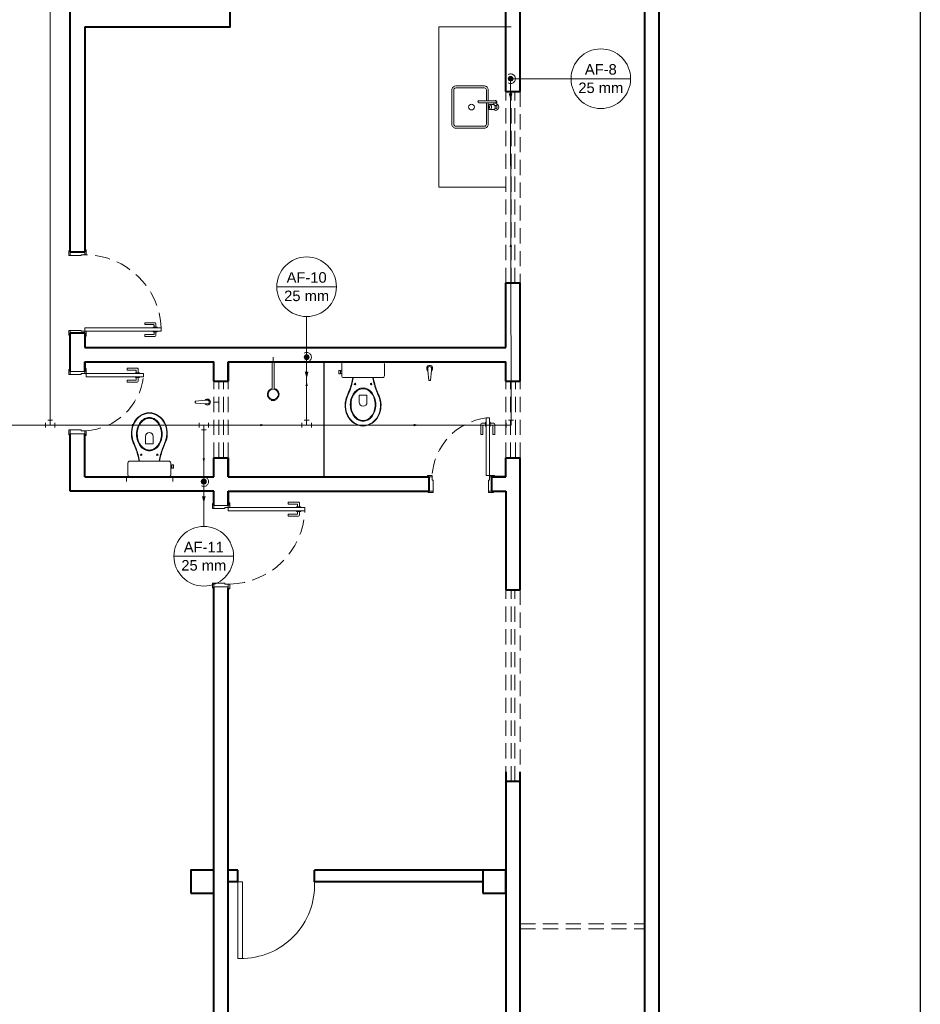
# Model space of a CAD drawing. Header units: millimetres. Extents: x 2637.1 to 2691.1, y 1460.1 to 1556.5.
# Tile 3 of 8: x 2656 to 2674.8, y 1480 to 1500.5. Entities that reach past the tile are written whole.
import ezdxf

# ---------------------------------------------------------------- set-up
doc = ezdxf.new("R2010")
doc.units = ezdxf.units.MM
doc.header["$MEASUREMENT"] = 0
doc.linetypes.add('HIDDEN2', pattern=[0.47625, 0.3175, -0.15875])
for name, color, linetype, lineweight in [('AF-Colunas', 4, 'Continuous', 5), ('AF-Condutos', 4, 'Continuous', 5), ('AF-Conexões', 9, 'Continuous', 5), ('AF-Indicação coluna', 5, 'Continuous', 5), ('AF-Sentido conduto', 9, 'Continuous', 5), ('DI-Detalhes', 1, 'Continuous', 30), ('MB_ALVENARIA', 7, 'Continuous', 40), ('MB_ESQUADRIA', 7, 'Continuous', 5), ('MB_MOBILIÁRIO', 8, 'Continuous', 13), ('Nível 1', 7, 'Continuous', 5)]:
    doc.layers.add(name, color=color, linetype=linetype, lineweight=lineweight)
doc.layers.add('ARQ-PISO', color=8, linetype='Continuous')
doc.styles.add('Arial', font='txt')

msp = doc.modelspace()

# ---------------------------------------------------------------- hatches: boundary and pattern name
at = {"layer": 'AF-Condutos', "linetype": 'Continuous'}
for points in [[(2666.216, 1498.848), (2666.255, 1498.993), (2666.177, 1498.993)], [(2661.954, 1493.031), (2661.993, 1493.175), (2661.915, 1493.175)], [(2659.805, 1490.431), (2659.844, 1490.575), (2659.766, 1490.575)]]:
    msp.add_hatch(color=256, dxfattribs=at).paths.add_polyline_path(points)
at = {"layer": 'AF-Sentido conduto', "linetype": 'Continuous'}
for points in [[(2666.22, 1495.88), (2666.195, 1495.783), (2666.246, 1495.783)], [(2661.954, 1492.971), (2661.928, 1492.875), (2661.98, 1492.875)], [(2658.4, 1492.062), (2658.304, 1492.088), (2658.304, 1492.036)], [(2661.08, 1492.062), (2660.983, 1492.088), (2660.983, 1492.036)], [(2664.29, 1492.062), (2664.193, 1492.088), (2664.193, 1492.036)], [(2659.805, 1491.271), (2659.831, 1491.368), (2659.779, 1491.368)]]:
    msp.add_hatch(color=256, dxfattribs=at).paths.add_polyline_path(points)

# ---------------------------------------------------------------- linework, layer by layer
at = {"layer": 'AF-Colunas', "const_width": 0.05}
for points in [[(2666.241, 1499.298, 1), (2666.191, 1499.298, 1)], [(2661.979, 1493.481, 1), (2661.929, 1493.481, 1)], [(2659.83, 1490.881, 1), (2659.78, 1490.881, 1)]]:
    msp.add_lwpolyline(points, format="xyb", close=True, dxfattribs=at)
at = {"layer": 'AF-Colunas'}
for centre in [(2666.216, 1499.298), (2661.954, 1493.481), (2659.805, 1490.881)]:
    msp.add_circle(centre, 0.05, dxfattribs=at)
at = {"layer": 'AF-Condutos'}
for p, q in [((2656.595, 1492.162), (2656.596, 1510.673)), ((2666.225, 1492.162), (2666.216, 1499.248)), ((2661.954, 1492.162), (2661.954, 1493.431)), ((2651.903, 1492.062), (2656.495, 1492.062)), ((2656.695, 1492.062), (2659.705, 1492.062)), ((2659.805, 1491.962), (2659.805, 1490.931)), ((2659.905, 1492.062), (2661.854, 1492.062)), ((2662.054, 1492.062), (2666.125, 1492.062))]:
    msp.add_line(p, q, dxfattribs=at)
for points in [[(2666.166, 1499.211), (2666.18, 1499.204), (2666.195, 1499.2), (2666.21, 1499.198), (2666.226, 1499.198), (2666.241, 1499.201), (2666.256, 1499.206), (2666.269, 1499.213), (2666.282, 1499.222), (2666.293, 1499.233), (2666.302, 1499.246), (2666.309, 1499.26), (2666.313, 1499.275), (2666.316, 1499.29), (2666.316, 1499.305), (2666.313, 1499.321), (2666.309, 1499.336), (2666.302, 1499.349), (2666.293, 1499.362), (2666.282, 1499.373), (2666.269, 1499.382), (2666.256, 1499.39), (2666.241, 1499.395), (2666.226, 1499.397), (2666.21, 1499.398), (2666.195, 1499.395), (2666.18, 1499.391), (2666.166, 1499.384)], [(2666.216, 1499.198), (2666.216, 1498.848)], [(2661.904, 1493.394), (2661.918, 1493.387), (2661.933, 1493.383), (2661.948, 1493.381), (2661.964, 1493.381), (2661.979, 1493.384), (2661.994, 1493.389), (2662.008, 1493.396), (2662.02, 1493.405), (2662.031, 1493.416), (2662.04, 1493.429), (2662.047, 1493.443), (2662.052, 1493.458), (2662.054, 1493.473), (2662.054, 1493.488), (2662.052, 1493.504), (2662.047, 1493.518), (2662.04, 1493.532), (2662.031, 1493.545), (2662.02, 1493.556), (2662.008, 1493.565), (2661.994, 1493.572), (2661.979, 1493.577), (2661.964, 1493.58), (2661.948, 1493.58), (2661.933, 1493.578), (2661.918, 1493.574), (2661.904, 1493.567)], [(2661.954, 1493.381), (2661.954, 1493.031)], [(2659.755, 1490.794), (2659.769, 1490.787), (2659.784, 1490.783), (2659.799, 1490.781), (2659.815, 1490.781), (2659.83, 1490.784), (2659.844, 1490.789), (2659.858, 1490.796), (2659.871, 1490.805), (2659.881, 1490.816), (2659.89, 1490.829), (2659.897, 1490.843), (2659.902, 1490.858), (2659.905, 1490.873), (2659.905, 1490.888), (2659.902, 1490.904), (2659.897, 1490.918), (2659.89, 1490.932), (2659.881, 1490.945), (2659.871, 1490.956), (2659.858, 1490.965), (2659.844, 1490.972), (2659.83, 1490.977), (2659.815, 1490.98), (2659.799, 1490.98), (2659.784, 1490.978), (2659.769, 1490.974), (2659.755, 1490.967)], [(2659.805, 1490.781), (2659.805, 1490.431)]]:
    msp.add_lwpolyline(points, dxfattribs=at)
at = {"layer": 'AF-Conexões'}
for p, q in [((2656.495, 1492.012), (2656.495, 1492.112)), ((2656.545, 1492.162), (2656.645, 1492.162)), ((2656.595, 1492.062), (2656.595, 1492.162)), ((2656.695, 1492.112), (2656.695, 1492.012)), ((2659.705, 1492.012), (2659.705, 1492.112)), ((2659.905, 1492.112), (2659.905, 1492.012)), ((2661.854, 1492.012), (2661.854, 1492.112)), ((2661.904, 1492.162), (2662.004, 1492.162)), ((2661.954, 1492.062), (2661.954, 1492.162)), ((2662.054, 1492.112), (2662.054, 1492.012)), ((2666.125, 1492.012), (2666.125, 1492.112)), ((2666.175, 1492.162), (2666.275, 1492.162)), ((2666.225, 1492.062), (2666.225, 1492.162)), ((2656.595, 1492.062), (2656.495, 1492.062)), ((2656.595, 1492.062), (2656.695, 1492.062)), ((2659.805, 1492.062), (2659.705, 1492.062)), ((2659.855, 1491.962), (2659.755, 1491.962)), ((2659.805, 1492.062), (2659.905, 1492.062)), ((2659.805, 1492.062), (2659.805, 1491.962)), ((2661.954, 1492.062), (2661.854, 1492.062)), ((2661.954, 1492.062), (2662.054, 1492.062)), ((2666.225, 1492.062), (2666.125, 1492.062))]:
    msp.add_line(p, q, dxfattribs=at)
at = {"layer": 'AF-Indicação coluna'}
for p, q in [((2667.478, 1499.298), (2666.266, 1499.298)), ((2667.478, 1499.298), (2668.724, 1499.298)), ((2661.331, 1494.951), (2662.577, 1494.951)), ((2661.954, 1494.328), (2661.954, 1493.531)), ((2659.805, 1489.944), (2659.805, 1490.831)), ((2659.182, 1489.321), (2660.428, 1489.321))]:
    msp.add_line(p, q, dxfattribs=at)
for centre in [(2668.101, 1499.298), (2661.954, 1494.951), (2659.805, 1489.321)]:
    msp.add_circle(centre, 0.623, dxfattribs=at)
at = {"layer": 'AF-Sentido conduto'}
for points in [[(2666.221, 1495.48), (2666.22, 1495.88)], [(2661.954, 1492.571), (2661.954, 1492.971)], [(2658, 1492.062), (2658.4, 1492.062)], [(2660.68, 1492.062), (2661.08, 1492.062)], [(2663.89, 1492.062), (2664.29, 1492.062)], [(2659.805, 1491.671), (2659.805, 1491.271)]]:
    msp.add_lwpolyline(points, dxfattribs=at)
at = {"layer": 'ARQ-PISO'}
msp.add_lwpolyline([(2662.316, 1493.381), (2662.316, 1490.981)], dxfattribs=at)
at = {"layer": 'DI-Detalhes'}
msp.add_lwpolyline([(2637.139, 1521.565), (2674.777, 1521.565), (2674.777, 1460.108), (2637.139, 1460.108), (2637.139, 1521.565)], dxfattribs=at)
at = {"layer": 'MB_ALVENARIA'}
for p, q in [((2669.016, 1511.921), (2669.016, 1463.501)), ((2666.116, 1499.031), (2666.116, 1502.231)), ((2666.416, 1499.031), (2666.416, 1502.231)), ((2666.116, 1493.681), (2666.116, 1495.031)), ((2666.416, 1492.981), (2666.416, 1495.031)), ((2657.316, 1493.981), (2657.016, 1493.981)), ((2657.316, 1493.381), (2657.316, 1493.181)), ((2666.116, 1492.981), (2666.116, 1493.381)), ((2666.116, 1490.981), (2666.116, 1491.381)), ((2666.416, 1488.621), (2666.416, 1491.381)), ((2660.316, 1490.681), (2660.316, 1490.381)), ((2666.416, 1478.721), (2666.416, 1484.821)), ((2660.516, 1482.761), (2660.316, 1482.761)), ((2665.636, 1482.761), (2662.116, 1482.761)), ((2660.516, 1482.521), (2660.316, 1482.521)), ((2665.636, 1482.521), (2662.116, 1482.521))]:
    msp.add_line(p, q, dxfattribs=at)
at = {"layer": 'MB_ALVENARIA', "linetype": 'Continuous'}
msp.add_line((2669.316, 1511.921), (2669.316, 1463.201), dxfattribs=at)
at = {"layer": 'MB_ALVENARIA'}
for points in [[(2657.316, 1500.381), (2660.356, 1500.381), (2660.356, 1507.781)], [(2657.016, 1495.681), (2657.016, 1500.881)], [(2657.316, 1500.381), (2657.316, 1495.681)], [(2666.116, 1499.031), (2666.416, 1499.031)], [(2657.016, 1495.681), (2657.316, 1495.681)], [(2666.116, 1495.031), (2666.416, 1495.031)], [(2657.016, 1493.181), (2657.016, 1493.981)], [(2657.316, 1493.981), (2657.316, 1493.681)], [(2657.316, 1493.681), (2666.116, 1493.681)], [(2657.316, 1493.381), (2660.016, 1493.381)], [(2657.316, 1493.181), (2657.316, 1493.381)], [(2660.016, 1492.981), (2660.016, 1493.381), (2660.016, 1493.381)], [(2660.316, 1492.981), (2660.316, 1493.381)], [(2660.316, 1493.381), (2666.116, 1493.381)], [(2660.316, 1493.381), (2660.316, 1492.981)], [(2660.016, 1492.981), (2660.316, 1492.981)], [(2666.116, 1492.981), (2666.416, 1492.981)], [(2657.016, 1490.681), (2657.016, 1490.681), (2657.016, 1491.881)], [(2657.316, 1490.981), (2657.316, 1491.881)], [(2660.016, 1490.981), (2660.016, 1491.381)], [(2660.016, 1491.381), (2660.316, 1491.381)], [(2660.316, 1490.981), (2660.316, 1491.381)], [(2660.316, 1491.381), (2660.316, 1490.981)], [(2666.116, 1491.381), (2666.416, 1491.381)], [(2657.316, 1490.981), (2660.016, 1490.981)], [(2660.316, 1490.981), (2664.516, 1490.981)], [(2664.516, 1490.681), (2664.516, 1490.981)], [(2665.816, 1490.981), (2666.116, 1490.981)], [(2666.116, 1490.981), (2665.816, 1490.981), (2665.816, 1490.681)], [(2660.016, 1490.681), (2657.016, 1490.681)], [(2660.016, 1490.381), (2660.016, 1490.681)], [(2660.316, 1490.381), (2660.316, 1490.681)], [(2660.316, 1490.681), (2664.516, 1490.681)], [(2665.816, 1490.681), (2666.116, 1490.681)], [(2666.116, 1490.681), (2666.116, 1488.621)], [(2660.016, 1478.081), (2660.016, 1488.681)], [(2660.316, 1479.021), (2660.316, 1488.665)], [(2666.116, 1488.621), (2666.416, 1488.621)], [(2666.116, 1484.821), (2666.116, 1479.021)], [(2666.116, 1484.621), (2666.416, 1484.621)], [(2659.536, 1482.281), (2660.016, 1482.281), (2660.016, 1482.761), (2659.536, 1482.761), (2659.536, 1482.281)], [(2660.516, 1482.521), (2660.516, 1482.761)], [(2662.116, 1482.521), (2662.116, 1482.761)], [(2665.636, 1482.281), (2666.116, 1482.281), (2666.116, 1482.761), (2665.636, 1482.761), (2665.636, 1482.281)]]:
    msp.add_lwpolyline(points, dxfattribs=at)
at = {"layer": 'MB_ESQUADRIA'}
for p, q in [((2657.016, 1495.601), (2657.016, 1495.671)), ((2657.246, 1495.601), (2657.016, 1495.601)), ((2657.246, 1495.621), (2657.246, 1495.601)), ((2657.246, 1495.621), (2657.316, 1495.621)), ((2657.316, 1495.621), (2657.316, 1495.671)), ((2658.571, 1494.201), (2658.571, 1494.161)), ((2658.785, 1494.201), (2658.571, 1494.201)), ((2658.571, 1494.161), (2658.755, 1494.161)), ((2658.765, 1494.151), (2658.765, 1494.104)), ((2658.805, 1494.104), (2658.805, 1494.181)), ((2657.246, 1494.041), (2657.016, 1494.041)), ((2657.016, 1494.041), (2657.016, 1493.971)), ((2657.246, 1494.041), (2657.016, 1494.041)), ((2657.016, 1494.041), (2657.016, 1493.971)), ((2657.246, 1494.021), (2657.246, 1494.041)), ((2657.246, 1494.021), (2657.246, 1494.041)), ((2657.246, 1494.021), (2657.316, 1494.021)), ((2657.246, 1494.021), (2657.316, 1494.021)), ((2657.316, 1494.021), (2657.316, 1493.971)), ((2657.316, 1494.021), (2657.316, 1493.971)), ((2658.571, 1493.911), (2658.571, 1493.951)), ((2658.571, 1493.951), (2658.755, 1493.951)), ((2658.745, 1494.104), (2658.745, 1494.091)), ((2658.83, 1494.104), (2658.745, 1494.104)), ((2658.745, 1494.009), (2658.745, 1494.021)), ((2658.83, 1494.009), (2658.745, 1494.009)), ((2658.765, 1493.961), (2658.765, 1494.009)), ((2658.805, 1494.009), (2658.805, 1493.931)), ((2658.83, 1494.091), (2658.83, 1494.104)), ((2658.83, 1494.021), (2658.83, 1494.009)), ((2658.785, 1493.911), (2658.571, 1493.911)), ((2657.016, 1493.121), (2657.016, 1493.191)), ((2657.016, 1493.121), (2657.016, 1493.191)), ((2657.016, 1493.121), (2657.016, 1493.191)), ((2657.016, 1493.121), (2657.016, 1493.191)), ((2657.316, 1493.181), (2657.016, 1493.181)), ((2657.246, 1493.121), (2657.016, 1493.121)), ((2657.246, 1493.121), (2657.016, 1493.121)), ((2657.246, 1493.121), (2657.016, 1493.121)), ((2657.246, 1493.121), (2657.016, 1493.121)), ((2657.246, 1493.141), (2657.316, 1493.141)), ((2657.246, 1493.141), (2657.246, 1493.121)), ((2657.246, 1493.141), (2657.316, 1493.141)), ((2657.246, 1493.141), (2657.246, 1493.121)), ((2657.246, 1493.141), (2657.316, 1493.141)), ((2657.246, 1493.141), (2657.246, 1493.121)), ((2657.246, 1493.141), (2657.316, 1493.141)), ((2657.246, 1493.141), (2657.246, 1493.121)), ((2657.316, 1493.141), (2657.316, 1493.191)), ((2657.316, 1493.141), (2657.316, 1493.191)), ((2657.316, 1493.141), (2657.316, 1493.191)), ((2657.316, 1493.141), (2657.316, 1493.191)), ((2658.201, 1493.25), (2658.201, 1493.21)), ((2658.415, 1493.25), (2658.201, 1493.25)), ((2658.201, 1493.25), (2658.201, 1493.21)), ((2658.415, 1493.25), (2658.201, 1493.25)), ((2658.201, 1493.21), (2658.385, 1493.21)), ((2658.201, 1493.21), (2658.385, 1493.21)), ((2658.375, 1493.152), (2658.375, 1493.14)), ((2658.46, 1493.152), (2658.375, 1493.152)), ((2658.375, 1493.152), (2658.375, 1493.14)), ((2658.46, 1493.152), (2658.375, 1493.152)), ((2658.395, 1493.2), (2658.395, 1493.152)), ((2658.395, 1493.2), (2658.395, 1493.152)), ((2658.435, 1493.152), (2658.435, 1493.23)), ((2658.435, 1493.152), (2658.435, 1493.23)), ((2658.46, 1493.14), (2658.46, 1493.152)), ((2658.46, 1493.14), (2658.46, 1493.152)), ((2658.201, 1492.96), (2658.201, 1493)), ((2658.201, 1493), (2658.385, 1493)), ((2658.201, 1492.96), (2658.201, 1493)), ((2658.201, 1493), (2658.385, 1493)), ((2658.415, 1492.96), (2658.201, 1492.96)), ((2658.415, 1492.96), (2658.201, 1492.96)), ((2658.375, 1493.057), (2658.375, 1493.07)), ((2658.375, 1493.057), (2658.375, 1493.07)), ((2658.46, 1493.057), (2658.375, 1493.057)), ((2658.46, 1493.057), (2658.375, 1493.057)), ((2658.395, 1493.01), (2658.395, 1493.057)), ((2658.395, 1493.01), (2658.395, 1493.057)), ((2658.435, 1493.057), (2658.435, 1492.98)), ((2658.435, 1493.057), (2658.435, 1492.98)), ((2658.46, 1493.07), (2658.46, 1493.057)), ((2658.46, 1493.07), (2658.46, 1493.057)), ((2665.693, 1492.1), (2665.615, 1492.1)), ((2665.693, 1492.1), (2665.615, 1492.1)), ((2665.705, 1492.125), (2665.693, 1492.125)), ((2665.693, 1492.125), (2665.693, 1492.039)), ((2665.705, 1492.125), (2665.693, 1492.125)), ((2665.693, 1492.125), (2665.693, 1492.039)), ((2665.775, 1492.125), (2665.788, 1492.125)), ((2665.775, 1492.125), (2665.788, 1492.125)), ((2665.788, 1492.125), (2665.788, 1492.039)), ((2665.788, 1492.125), (2665.788, 1492.039)), ((2665.788, 1492.1), (2665.865, 1492.1)), ((2665.788, 1492.1), (2665.865, 1492.1)), ((2657.246, 1491.961), (2657.016, 1491.96)), ((2657.246, 1491.961), (2657.016, 1491.96)), ((2657.016, 1491.96), (2657.016, 1491.89)), ((2657.016, 1491.96), (2657.016, 1491.89)), ((2657.246, 1491.941), (2657.246, 1491.961)), ((2657.246, 1491.941), (2657.246, 1491.961)), ((2657.246, 1491.941), (2657.316, 1491.941)), ((2657.246, 1491.941), (2657.316, 1491.941)), ((2657.316, 1491.941), (2657.316, 1491.891)), ((2657.316, 1491.941), (2657.316, 1491.891)), ((2665.595, 1492.08), (2665.595, 1491.866)), ((2665.595, 1492.08), (2665.595, 1491.866)), ((2665.635, 1491.866), (2665.635, 1492.05)), ((2665.635, 1491.866), (2665.635, 1492.05)), ((2665.645, 1492.06), (2665.693, 1492.06)), ((2665.645, 1492.06), (2665.693, 1492.06)), ((2665.693, 1492.039), (2665.705, 1492.039)), ((2665.693, 1492.039), (2665.705, 1492.039)), ((2665.788, 1492.039), (2665.775, 1492.039)), ((2665.788, 1492.039), (2665.775, 1492.039)), ((2665.835, 1492.06), (2665.788, 1492.06)), ((2665.835, 1492.06), (2665.788, 1492.06)), ((2665.845, 1491.866), (2665.845, 1492.05)), ((2665.845, 1491.866), (2665.845, 1492.05)), ((2665.885, 1492.08), (2665.885, 1491.866)), ((2665.885, 1492.08), (2665.885, 1491.866)), ((2665.595, 1491.866), (2665.635, 1491.866)), ((2665.595, 1491.866), (2665.635, 1491.866)), ((2665.885, 1491.866), (2665.845, 1491.866)), ((2665.885, 1491.866), (2665.845, 1491.866)), ((2664.576, 1490.981), (2664.526, 1490.981)), ((2664.576, 1490.981), (2664.526, 1490.981)), ((2664.576, 1490.911), (2664.576, 1490.981)), ((2664.576, 1490.911), (2664.576, 1490.981)), ((2664.576, 1490.911), (2664.596, 1490.911)), ((2664.576, 1490.911), (2664.596, 1490.911)), ((2664.596, 1490.911), (2664.596, 1490.681)), ((2664.596, 1490.911), (2664.596, 1490.681)), ((2665.756, 1490.911), (2665.756, 1490.681)), ((2665.776, 1490.911), (2665.756, 1490.911)), ((2665.756, 1490.911), (2665.756, 1490.681)), ((2665.776, 1490.911), (2665.756, 1490.911)), ((2665.756, 1490.911), (2665.756, 1490.681)), ((2665.776, 1490.911), (2665.756, 1490.911)), ((2665.756, 1490.911), (2665.756, 1490.681)), ((2665.776, 1490.911), (2665.756, 1490.911)), ((2665.776, 1490.981), (2665.826, 1490.981)), ((2665.776, 1490.911), (2665.776, 1490.981)), ((2665.776, 1490.981), (2665.826, 1490.981)), ((2665.776, 1490.911), (2665.776, 1490.981)), ((2665.776, 1490.981), (2665.826, 1490.981)), ((2665.776, 1490.911), (2665.776, 1490.981)), ((2665.776, 1490.981), (2665.826, 1490.981)), ((2665.776, 1490.911), (2665.776, 1490.981)), ((2664.596, 1490.681), (2664.526, 1490.681)), ((2664.596, 1490.681), (2664.526, 1490.681)), ((2665.756, 1490.681), (2665.826, 1490.681)), ((2665.756, 1490.681), (2665.826, 1490.681)), ((2665.756, 1490.681), (2665.826, 1490.681)), ((2665.756, 1490.681), (2665.826, 1490.681)), ((2661.571, 1490.45), (2661.571, 1490.41)), ((2661.785, 1490.45), (2661.571, 1490.45)), ((2660.016, 1490.321), (2660.016, 1490.391)), ((2660.016, 1490.321), (2660.016, 1490.391)), ((2660.316, 1490.381), (2660.016, 1490.381)), ((2660.246, 1490.32), (2660.016, 1490.321)), ((2660.246, 1490.32), (2660.016, 1490.321)), ((2660.246, 1490.34), (2660.316, 1490.34)), ((2660.246, 1490.34), (2660.246, 1490.32)), ((2660.246, 1490.34), (2660.316, 1490.34)), ((2660.246, 1490.34), (2660.246, 1490.32)), ((2660.316, 1490.34), (2660.316, 1490.39)), ((2660.316, 1490.34), (2660.316, 1490.39)), ((2661.571, 1490.41), (2661.755, 1490.41)), ((2661.745, 1490.352), (2661.745, 1490.34)), ((2661.83, 1490.352), (2661.745, 1490.352)), ((2661.745, 1490.257), (2661.745, 1490.27)), ((2661.83, 1490.257), (2661.745, 1490.257)), ((2661.765, 1490.4), (2661.765, 1490.352)), ((2661.765, 1490.21), (2661.765, 1490.257)), ((2661.805, 1490.352), (2661.805, 1490.43)), ((2661.805, 1490.257), (2661.805, 1490.18)), ((2661.83, 1490.34), (2661.83, 1490.352)), ((2661.83, 1490.27), (2661.83, 1490.257)), ((2661.571, 1490.16), (2661.571, 1490.2)), ((2661.571, 1490.2), (2661.755, 1490.2)), ((2661.785, 1490.16), (2661.571, 1490.16)), ((2660.246, 1488.76), (2660.016, 1488.76)), ((2660.016, 1488.76), (2660.016, 1488.69)), ((2660.246, 1488.74), (2660.246, 1488.76)), ((2660.246, 1488.74), (2660.316, 1488.74)), ((2660.316, 1488.741), (2660.316, 1488.69)), ((2660.516, 1482.521), (2660.516, 1480.921)), ((2660.616, 1482.521), (2660.516, 1482.521)), ((2660.616, 1480.921), (2660.616, 1482.521)), ((2660.516, 1480.921), (2660.616, 1480.921))]:
    msp.add_line(p, q, dxfattribs=at)
at = {"layer": 'MB_ESQUADRIA', "linetype": 'HIDDEN2'}
for p, q in [((2666.416, 1481.641), (2669.016, 1481.641)), ((2666.416, 1481.541), (2669.016, 1481.541))]:
    msp.add_line(p, q, dxfattribs=at)
for points in [[(2666.116, 1495.031), (2666.116, 1499.031)], [(2666.226, 1495.031), (2666.226, 1499.031)], [(2666.306, 1495.031), (2666.306, 1499.031)], [(2666.416, 1499.031), (2666.416, 1495.031)], [(2660.016, 1491.381), (2660.016, 1492.981)], [(2660.116, 1491.381), (2660.116, 1492.981)], [(2660.216, 1491.381), (2660.216, 1492.981)], [(2660.316, 1491.381), (2660.316, 1492.981)], [(2666.116, 1491.381), (2666.116, 1492.981)], [(2666.216, 1491.381), (2666.216, 1492.981)], [(2666.316, 1491.381), (2666.316, 1492.981)], [(2666.416, 1491.381), (2666.416, 1492.981)], [(2666.116, 1484.621), (2666.116, 1488.621)], [(2666.226, 1484.621), (2666.226, 1488.621)], [(2666.306, 1484.621), (2666.306, 1488.621)], [(2666.416, 1488.621), (2666.416, 1484.621)]]:
    msp.add_lwpolyline(points, dxfattribs=at)
at = {"layer": 'MB_ESQUADRIA'}
for points in [[(2657.016, 1495.601), (2656.986, 1495.601), (2656.986, 1495.701), (2657.016, 1495.701), (2657.016, 1495.671)], [(2657.316, 1495.671), (2657.316, 1495.721), (2657.346, 1495.721), (2657.346, 1495.621), (2657.316, 1495.621), (2657.316, 1495.621)], [(2657.016, 1494.041), (2656.986, 1494.041), (2656.986, 1493.941), (2657.016, 1493.941), (2657.016, 1493.971)], [(2657.016, 1494.041), (2656.986, 1494.041), (2656.986, 1493.941), (2657.016, 1493.941), (2657.016, 1493.971)], [(2657.316, 1493.971), (2657.316, 1493.921), (2657.346, 1493.921), (2657.346, 1494.021), (2657.316, 1494.021), (2657.316, 1494.021)], [(2657.316, 1493.971), (2657.316, 1493.921), (2657.346, 1493.921), (2657.346, 1494.021), (2657.316, 1494.021), (2657.316, 1494.021)], [(2657.016, 1493.121), (2656.986, 1493.121), (2656.986, 1493.221), (2657.016, 1493.221), (2657.016, 1493.191)], [(2657.016, 1493.121), (2656.986, 1493.121), (2656.986, 1493.221), (2657.016, 1493.221), (2657.016, 1493.191)], [(2657.016, 1493.121), (2656.986, 1493.121), (2656.986, 1493.221), (2657.016, 1493.221), (2657.016, 1493.191)], [(2657.016, 1493.121), (2656.986, 1493.121), (2656.986, 1493.221), (2657.016, 1493.221), (2657.016, 1493.191)], [(2657.316, 1493.191), (2657.316, 1493.241), (2657.346, 1493.241), (2657.346, 1493.141), (2657.316, 1493.141), (2657.316, 1493.141)], [(2657.316, 1493.191), (2657.316, 1493.241), (2657.346, 1493.241), (2657.346, 1493.141), (2657.316, 1493.141), (2657.316, 1493.141)], [(2657.316, 1493.191), (2657.316, 1493.241), (2657.346, 1493.241), (2657.346, 1493.141), (2657.316, 1493.141), (2657.316, 1493.141)], [(2657.316, 1493.191), (2657.316, 1493.241), (2657.346, 1493.241), (2657.346, 1493.141), (2657.316, 1493.141), (2657.316, 1493.141)], [(2658.546, 1493.071), (2657.346, 1493.071), (2657.346, 1493.141), (2658.546, 1493.141), (2658.546, 1493.071)], [(2665.706, 1492.211), (2665.706, 1491.011), (2665.776, 1491.011), (2665.776, 1492.211), (2665.706, 1492.211)], [(2657.016, 1491.96), (2656.986, 1491.96), (2656.986, 1491.86), (2657.016, 1491.86), (2657.016, 1491.89)], [(2657.016, 1491.96), (2656.986, 1491.96), (2656.986, 1491.86), (2657.016, 1491.86), (2657.016, 1491.89)], [(2657.016, 1491.881), (2657.316, 1491.881)], [(2657.316, 1491.891), (2657.316, 1491.841), (2657.346, 1491.841), (2657.346, 1491.941), (2657.316, 1491.941), (2657.316, 1491.941)], [(2657.316, 1491.891), (2657.316, 1491.841), (2657.346, 1491.841), (2657.346, 1491.941), (2657.316, 1491.941), (2657.316, 1491.941)], [(2664.526, 1490.981), (2664.476, 1490.981), (2664.476, 1491.011), (2664.576, 1491.011), (2664.576, 1490.981), (2664.576, 1490.981)], [(2664.526, 1490.981), (2664.476, 1490.981), (2664.476, 1491.011), (2664.576, 1491.011), (2664.576, 1490.981), (2664.576, 1490.981)], [(2665.826, 1490.981), (2665.876, 1490.981), (2665.876, 1491.011), (2665.776, 1491.011), (2665.776, 1490.981), (2665.776, 1490.981)], [(2665.826, 1490.981), (2665.876, 1490.981), (2665.876, 1491.011), (2665.776, 1491.011), (2665.776, 1490.981), (2665.776, 1490.981)], [(2665.826, 1490.981), (2665.876, 1490.981), (2665.876, 1491.011), (2665.776, 1491.011), (2665.776, 1490.981), (2665.776, 1490.981)], [(2665.826, 1490.981), (2665.876, 1490.981), (2665.876, 1491.011), (2665.776, 1491.011), (2665.776, 1490.981), (2665.776, 1490.981)], [(2664.596, 1490.681), (2664.596, 1490.651), (2664.496, 1490.651), (2664.496, 1490.681), (2664.526, 1490.681)], [(2664.596, 1490.681), (2664.596, 1490.651), (2664.496, 1490.651), (2664.496, 1490.681), (2664.526, 1490.681)], [(2665.756, 1490.681), (2665.756, 1490.651), (2665.856, 1490.651), (2665.856, 1490.681), (2665.826, 1490.681)], [(2665.756, 1490.681), (2665.756, 1490.651), (2665.856, 1490.651), (2665.856, 1490.681), (2665.826, 1490.681)], [(2665.756, 1490.681), (2665.756, 1490.651), (2665.856, 1490.651), (2665.856, 1490.681), (2665.826, 1490.681)], [(2665.756, 1490.681), (2665.756, 1490.651), (2665.856, 1490.651), (2665.856, 1490.681), (2665.826, 1490.681)], [(2660.316, 1490.39), (2660.316, 1490.44), (2660.346, 1490.44), (2660.346, 1490.34), (2660.316, 1490.34), (2660.316, 1490.34)], [(2660.316, 1490.39), (2660.316, 1490.44), (2660.346, 1490.44), (2660.346, 1490.34), (2660.316, 1490.34), (2660.316, 1490.34)], [(2660.016, 1490.321), (2659.986, 1490.321), (2659.986, 1490.421), (2660.016, 1490.421), (2660.016, 1490.391)], [(2660.016, 1490.321), (2659.986, 1490.321), (2659.986, 1490.421), (2660.016, 1490.421), (2660.016, 1490.391)], [(2660.016, 1488.76), (2659.986, 1488.76), (2659.986, 1488.66), (2660.016, 1488.66), (2660.016, 1488.69)], [(2660.016, 1488.681), (2660.316, 1488.681)], [(2660.316, 1488.69), (2660.316, 1488.641), (2660.346, 1488.641), (2660.346, 1488.741), (2660.316, 1488.741), (2660.316, 1488.74)]]:
    msp.add_lwpolyline(points, dxfattribs=at)
for points in [[(2657.316, 1494.091), (2658.916, 1494.091), (2658.916, 1494.021), (2657.316, 1494.021)], [(2660.316, 1490.27), (2661.916, 1490.27), (2661.916, 1490.34), (2660.316, 1490.34)]]:
    msp.add_lwpolyline(points, close=True, dxfattribs=at)
at = {"layer": 'MB_ESQUADRIA', "linetype": 'HIDDEN2'}
for centre, radius, start, end in [((2657.314, 1494.017), 1.604, 2.6507, 88.8594), ((2657.259, 1493.235), 1.297, 273.8402, 352.7146), ((2657.259, 1493.235), 1.297, 273.8402, 352.7146), ((2665.87, 1490.924), 1.297, 97.2854, 176.1598), ((2665.87, 1490.924), 1.297, 97.2854, 176.1598), ((2660.314, 1490.344), 1.604, 271.1406, 357.3493)]:
    msp.add_arc(centre, radius, start, end, dxfattribs=at)
at = {"layer": 'MB_ESQUADRIA'}
for centre, radius, start, end in [((2658.755, 1494.151), 0.01, 0.0289, 90.0289), ((2658.785, 1494.181), 0.02, 0.0289, 90.0289), ((2658.755, 1493.961), 0.01, 270.0289, 0.0289), ((2658.785, 1493.931), 0.02, 270.0289, 0.0289), ((2658.385, 1493.2), 0.01, 359.9711, 89.9711), ((2658.385, 1493.2), 0.01, 359.9711, 89.9711), ((2658.415, 1493.23), 0.02, 359.9711, 89.9711), ((2658.415, 1493.23), 0.02, 359.9711, 89.9711), ((2658.385, 1493.01), 0.01, 269.9711, 359.9711), ((2658.385, 1493.01), 0.01, 269.9711, 359.9711), ((2658.415, 1492.98), 0.02, 269.9711, 359.9711), ((2658.415, 1492.98), 0.02, 269.9711, 359.9711), ((2665.615, 1492.08), 0.02, 90.0289, 180.0289), ((2665.615, 1492.08), 0.02, 90.0289, 180.0289), ((2665.865, 1492.08), 0.02, 0.0289, 90.0289), ((2665.865, 1492.08), 0.02, 0.0289, 90.0289), ((2665.645, 1492.05), 0.01, 90.0289, 180.0289), ((2665.645, 1492.05), 0.01, 90.0289, 180.0289), ((2665.835, 1492.05), 0.01, 0.0289, 90.0289), ((2665.835, 1492.05), 0.01, 0.0289, 90.0289), ((2661.785, 1490.43), 0.02, 359.9711, 89.9711), ((2661.755, 1490.4), 0.01, 359.9711, 89.9711), ((2661.755, 1490.21), 0.01, 269.9711, 359.9711), ((2661.785, 1490.18), 0.02, 269.9711, 359.9711), ((2660.591, 1482.447), 1.527, 269.0618, 2.757)]:
    msp.add_arc(centre, radius, start, end, dxfattribs=at)
at = {"layer": 'MB_MOBILIÁRIO'}
for p, q in [((2664.716, 1497.031), (2664.716, 1500.381)), ((2664.716, 1500.381), (2666.116, 1500.381)), ((2666.116, 1499.031), (2666.116, 1500.381)), ((2664.716, 1497.031), (2666.116, 1497.031)), ((2661.235, 1492.824), (2661.235, 1493.381)), ((2661.275, 1493.381), (2661.235, 1493.381)), ((2661.275, 1492.824), (2661.275, 1493.381)), ((2662.726, 1493.381), (2663.541, 1493.381)), ((2664.485, 1493.24), (2664.489, 1493.197)), ((2664.487, 1493.197), (2664.504, 1493.001)), ((2664.56, 1493.197), (2664.545, 1493.001)), ((2664.563, 1493.24), (2664.56, 1493.197)), ((2664.514, 1492.992), (2664.535, 1492.992)), ((2659.628, 1492.554), (2659.628, 1492.533)), ((2659.832, 1492.581), (2659.637, 1492.564)), ((2659.833, 1492.508), (2659.637, 1492.523)), ((2659.875, 1492.582), (2659.833, 1492.579)), ((2659.875, 1492.504), (2659.833, 1492.508)), ((2661.215, 1492.577), (2661.219, 1492.588)), ((2661.255, 1492.57), (2661.255, 1492.583)), ((2661.255, 1492.57), (2661.255, 1492.583)), ((2661.291, 1492.588), (2661.294, 1492.577)), ((2659.073, 1490.981), (2658.259, 1490.981))]:
    msp.add_line(p, q, dxfattribs=at)
for points in [[(2665.749, 1498.836), (2665.749, 1499.066, 0.414214), (2665.669, 1499.146), (2665.669, 1499.146), (2665.069, 1499.146, 0.414214), (2664.989, 1499.066), (2664.989, 1499.066), (2664.989, 1498.346, 0.414214), (2665.069, 1498.266), (2665.069, 1498.266), (2665.669, 1498.266, 0.414214), (2665.749, 1498.346), (2665.749, 1498.346), (2665.749, 1498.691)], [(2665.709, 1498.836), (2665.709, 1499.066, 0.414214), (2665.669, 1499.106), (2665.669, 1499.106), (2665.069, 1499.106, 0.414214), (2665.029, 1499.066), (2665.029, 1499.066), (2665.029, 1498.346, 0.414214), (2665.069, 1498.306), (2665.069, 1498.306), (2665.669, 1498.306, 0.414214), (2665.709, 1498.346), (2665.709, 1498.346), (2665.709, 1498.796)], [(2665.572, 1498.796, -2), (2665.572, 1498.836), (2665.572, 1498.836)], [(2665.557, 1498.796, -1), (2665.557, 1498.836), (2665.557, 1498.836)], [(2665.783, 1498.756, 0.133256), (2665.77, 1498.752), (2665.77, 1498.752, 0.106756), (2665.758, 1498.741), (2665.758, 1498.741, 0.082828), (2665.75, 1498.725), (2665.75, 1498.725, 0.071352), (2665.747, 1498.706), (2665.747, 1498.706, 0.071352), (2665.75, 1498.686), (2665.75, 1498.686, 0.082828), (2665.758, 1498.67), (2665.758, 1498.67, 0.106756), (2665.77, 1498.659), (2665.77, 1498.659, 0.133256), (2665.783, 1498.656), (2665.783, 1498.656, 0.133256), (2665.795, 1498.659), (2665.795, 1498.659, 0.106756), (2665.808, 1498.67), (2665.808, 1498.67, 0.082828), (2665.815, 1498.686), (2665.815, 1498.686, 0.071352), (2665.818, 1498.706), (2665.818, 1498.706, 0.071352), (2665.815, 1498.725), (2665.815, 1498.725, 0.082828), (2665.808, 1498.741), (2665.808, 1498.741, 0.106756), (2665.795, 1498.752), (2665.795, 1498.752, 0.133256), (2665.783, 1498.756), (2665.783, 1498.756)], [(2665.768, 1498.691, 0.133256), (2665.771, 1498.692), (2665.771, 1498.692, 0.106756), (2665.775, 1498.695), (2665.775, 1498.695, 0.082828), (2665.777, 1498.7), (2665.777, 1498.7, 0.071352), (2665.778, 1498.706), (2665.778, 1498.706, 0.071352), (2665.777, 1498.712), (2665.777, 1498.712, 0.082828), (2665.775, 1498.716), (2665.775, 1498.716, 0.106756), (2665.771, 1498.72), (2665.771, 1498.72, 0.133256), (2665.768, 1498.721), (2665.768, 1498.721, 0.133256), (2665.764, 1498.72), (2665.764, 1498.72, 0.106756), (2665.76, 1498.716), (2665.76, 1498.716, 0.082828), (2665.758, 1498.712), (2665.758, 1498.712, 0.071352), (2665.757, 1498.706), (2665.757, 1498.706, 0.071352), (2665.758, 1498.7), (2665.758, 1498.7, 0.082828), (2665.76, 1498.695), (2665.76, 1498.695, 0.106756), (2665.764, 1498.692), (2665.764, 1498.692, 0.133256), (2665.768, 1498.691), (2665.768, 1498.691)], [(2665.783, 1498.656), (2665.858, 1498.656, 0.133256), (2665.871, 1498.659), (2665.871, 1498.659, 0.106756), (2665.883, 1498.67), (2665.883, 1498.67, 0.082828), (2665.89, 1498.686), (2665.89, 1498.686, 0.071352), (2665.893, 1498.706), (2665.893, 1498.706, 0.071352), (2665.89, 1498.725), (2665.89, 1498.725, 0.082828), (2665.883, 1498.741), (2665.883, 1498.741, 0.106756), (2665.871, 1498.752), (2665.871, 1498.752, 0.133256), (2665.858, 1498.756), (2665.858, 1498.756), (2665.783, 1498.756)], [(2665.848, 1498.756, -0.083262), (2665.867, 1498.769), (2665.867, 1498.769)], [(2665.927, 1498.769, -1.181649), (2665.848, 1498.656), (2665.848, 1498.656)], [(2665.875, 1498.836, -2.618034), (2665.875, 1498.796), (2665.875, 1498.796)], [(2665.883, 1498.671), (2665.897, 1498.671, 0.546464), (2665.929, 1498.72), (2665.929, 1498.72, 0.10784), (2665.927, 1498.728), (2665.927, 1498.728), (2665.927, 1498.816)], [(2665.927, 1498.724, 0.263265), (2665.897, 1498.741), (2665.897, 1498.741), (2665.883, 1498.741)], [(2665.897, 1498.836, -1), (2665.897, 1498.796), (2665.897, 1498.796)], [(2663.133, 1492.837, 0.124451), (2663.035, 1492.812), (2663.035, 1492.812, 0.105729), (2662.944, 1492.735), (2662.944, 1492.735, 0.086876), (2662.887, 1492.626), (2662.887, 1492.626, 0.077041), (2662.866, 1492.489), (2662.866, 1492.489, 0.077041), (2662.887, 1492.352), (2662.887, 1492.352, 0.086876), (2662.944, 1492.243), (2662.944, 1492.243, 0.105729), (2663.035, 1492.166), (2663.035, 1492.166, 0.124451), (2663.133, 1492.141), (2663.133, 1492.141, 0.124451), (2663.231, 1492.166), (2663.231, 1492.166, 0.105729), (2663.321, 1492.243), (2663.321, 1492.243, 0.086876), (2663.378, 1492.352), (2663.378, 1492.352, 0.077041), (2663.4, 1492.489), (2663.4, 1492.489, 0.077041), (2663.378, 1492.626), (2663.378, 1492.626, 0.086876), (2663.321, 1492.735), (2663.321, 1492.735, 0.105729), (2663.231, 1492.812), (2663.231, 1492.812, 0.124451), (2663.133, 1492.837), (2663.133, 1492.837)], [(2663.133, 1492.82, 0.124451), (2663.041, 1492.797), (2663.041, 1492.797, 0.105729), (2662.955, 1492.724), (2662.955, 1492.724, 0.086876), (2662.901, 1492.62), (2662.901, 1492.62, 0.077041), (2662.881, 1492.489), (2662.881, 1492.489, 0.077041), (2662.901, 1492.357), (2662.901, 1492.357, 0.086876), (2662.955, 1492.253), (2662.955, 1492.253, 0.105729), (2663.041, 1492.18), (2663.041, 1492.18, 0.124451), (2663.133, 1492.157), (2663.133, 1492.157, 0.124451), (2663.225, 1492.18), (2663.225, 1492.18, 0.105729), (2663.31, 1492.253), (2663.31, 1492.253, 0.086876), (2663.365, 1492.357), (2663.365, 1492.357, 0.077041), (2663.385, 1492.489), (2663.385, 1492.489, 0.077041), (2663.365, 1492.62), (2663.365, 1492.62, 0.086876), (2663.31, 1492.724), (2663.31, 1492.724, 0.105729), (2663.225, 1492.797), (2663.225, 1492.797, 0.124451), (2663.133, 1492.82), (2663.133, 1492.82)], [(2658.667, 1491.525, 0.124451), (2658.765, 1491.549), (2658.765, 1491.549, 0.105729), (2658.855, 1491.626), (2658.855, 1491.626, 0.086876), (2658.912, 1491.736), (2658.912, 1491.736, 0.077041), (2658.934, 1491.872), (2658.934, 1491.872, 0.077041), (2658.912, 1492.009), (2658.912, 1492.009, 0.086876), (2658.855, 1492.118), (2658.855, 1492.118, 0.105729), (2658.765, 1492.196), (2658.765, 1492.196, 0.124451), (2658.667, 1492.22), (2658.667, 1492.22, 0.124451), (2658.569, 1492.196), (2658.569, 1492.196, 0.105729), (2658.478, 1492.118), (2658.478, 1492.118, 0.086876), (2658.421, 1492.009), (2658.421, 1492.009, 0.077041), (2658.4, 1491.872), (2658.4, 1491.872, 0.077041), (2658.421, 1491.736), (2658.421, 1491.736, 0.086876), (2658.478, 1491.626), (2658.478, 1491.626, 0.105729), (2658.569, 1491.549), (2658.569, 1491.549, 0.124451), (2658.667, 1491.525), (2658.667, 1491.525)], [(2658.667, 1491.541, 0.124451), (2658.759, 1491.564), (2658.759, 1491.564, 0.105729), (2658.844, 1491.637), (2658.844, 1491.637, 0.086876), (2658.899, 1491.741), (2658.899, 1491.741, 0.077041), (2658.919, 1491.872), (2658.919, 1491.872, 0.077041), (2658.899, 1492.004), (2658.899, 1492.004, 0.086876), (2658.844, 1492.108), (2658.844, 1492.108, 0.105729), (2658.759, 1492.181), (2658.759, 1492.181, 0.124451), (2658.667, 1492.204), (2658.667, 1492.204, 0.124451), (2658.575, 1492.181), (2658.575, 1492.181, 0.105729), (2658.489, 1492.108), (2658.489, 1492.108, 0.086876), (2658.435, 1492.004), (2658.435, 1492.004, 0.077041), (2658.415, 1491.872), (2658.415, 1491.872, 0.077041), (2658.435, 1491.741), (2658.435, 1491.741, 0.086876), (2658.489, 1491.637), (2658.489, 1491.637, 0.105729), (2658.575, 1491.564), (2658.575, 1491.564, 0.124451), (2658.667, 1491.541), (2658.667, 1491.541)]]:
    msp.add_lwpolyline(points, format="xyb", dxfattribs=at)
for points in [[(2665.897, 1498.836), (2665.557, 1498.836)], [(2665.897, 1498.796), (2665.557, 1498.796)], [(2665.749, 1498.72), (2665.749, 1498.796)], [(2665.867, 1498.796), (2665.867, 1498.754)], [(2662.726, 1493.381), (2662.726, 1493.381), (2662.71, 1493.378), (2662.698, 1493.369), (2662.689, 1493.356), (2662.686, 1493.34), (2662.686, 1493.093), (2662.686, 1493.093), (2662.689, 1493.077), (2662.698, 1493.064), (2662.71, 1493.056), (2662.726, 1493.053), (2663.133, 1493.053)], [(2663.541, 1493.381), (2663.541, 1493.381), (2663.557, 1493.378), (2663.568, 1493.369), (2663.577, 1493.356), (2663.579, 1493.34), (2663.579, 1493.093), (2663.579, 1493.093), (2663.577, 1493.077), (2663.568, 1493.064), (2663.557, 1493.056), (2663.541, 1493.053), (2663.133, 1493.053)], [(2662.66, 1493.13), (2662.63, 1493.13), (2662.63, 1493.166), (2662.63, 1493.202), (2662.66, 1493.202), (2662.66, 1493.196), (2662.686, 1493.196)], [(2662.66, 1493.196), (2662.66, 1493.136)], [(2662.66, 1493.136), (2662.686, 1493.136)], [(2662.66, 1493.13), (2662.66, 1493.136)], [(2662.928, 1493.051), (2662.928, 1493.051), (2662.928, 1493.053)], [(2663.338, 1493.051), (2663.338, 1493.051), (2663.337, 1493.053)], [(2663.053, 1492.536), (2663.053, 1492.69), (2663.134, 1492.69)], [(2663.214, 1492.536), (2663.214, 1492.69), (2663.133, 1492.69)], [(2658.585, 1491.825), (2658.585, 1491.671), (2658.667, 1491.671)], [(2658.747, 1491.825), (2658.747, 1491.671), (2658.665, 1491.671)], [(2658.259, 1490.981), (2658.259, 1490.981), (2658.243, 1490.983), (2658.232, 1490.992), (2658.223, 1491.005), (2658.22, 1491.021), (2658.22, 1491.268), (2658.22, 1491.268), (2658.223, 1491.284), (2658.232, 1491.297), (2658.243, 1491.306), (2658.259, 1491.308), (2658.667, 1491.308)], [(2658.462, 1491.31), (2658.462, 1491.31), (2658.462, 1491.308)], [(2659.073, 1490.981), (2659.073, 1490.981), (2659.089, 1490.983), (2659.102, 1490.992), (2659.111, 1491.005), (2659.113, 1491.021), (2659.113, 1491.268), (2659.113, 1491.268), (2659.111, 1491.284), (2659.102, 1491.297), (2659.089, 1491.306), (2659.073, 1491.308), (2658.667, 1491.308)], [(2658.871, 1491.31), (2658.871, 1491.31), (2658.871, 1491.308)], [(2659.139, 1491.231), (2659.169, 1491.231), (2659.169, 1491.195), (2659.169, 1491.16), (2659.139, 1491.16), (2659.139, 1491.165), (2659.113, 1491.165)], [(2659.139, 1491.225), (2659.113, 1491.225)], [(2659.139, 1491.231), (2659.139, 1491.225)], [(2659.139, 1491.165), (2659.139, 1491.225)]]:
    msp.add_lwpolyline(points, dxfattribs=at)
for centre, radius in [((2665.399, 1498.706), 0.06), ((2662.965, 1492.919), 0.015), ((2663.302, 1492.919), 0.015), ((2661.255, 1492.704), 0.108), ((2658.498, 1491.442), 0.015), ((2658.834, 1491.442), 0.015)]:
    msp.add_circle(centre, radius, dxfattribs=at)
for centre, radius, start, end in [((2664.524, 1493.246), 0.0618, 307.1379, 232.8621), ((2664.524, 1493.246), 0.0394, 351.1075, 188.8925), ((2661.416, 1493.313), 1.525, 339.6909, 350.163), ((2661.416, 1493.313), 1.535, 339.6909, 350.163), ((2664.85, 1493.313), 1.535, 189.837, 200.3091), ((2664.85, 1493.313), 1.525, 189.837, 200.3091), ((2664.514, 1493.002), 0.01, 184.4463, 270), ((2664.535, 1493.002), 0.01, 270, 355.5537), ((2661.255, 1492.704), 0.122, 99.4687, 252.612), ((2661.255, 1492.704), 0.122, 286.9908, 80.5313), ((2609.507, 1514.858), 57.726, 337.3538, 337.51832), ((2612.384, 1513.66), 54.62, 337.3514, 337.5257), ((2713.882, 1513.66), 54.62, 202.4743, 202.6486), ((2716.758, 1514.858), 57.726, 202.48168, 202.6462), ((2659.638, 1492.554), 0.01, 94.4463, 180), ((2659.638, 1492.533), 0.01, 180, 265.5537), ((2659.881, 1492.543), 0.0618, 217.1379, 142.8621), ((2659.881, 1492.543), 0.0394, 261.1075, 98.8925), ((2661.216, 1492.577), 0.00097, 162.612, 276.0213), ((2661.224, 1492.499), 0.0775, 66.6467, 96.0213), ((2661.255, 1492.704), 0.122, 252.612, 286.9908), ((2661.286, 1492.499), 0.0775, 84.7105, 113.3533), ((2661.293, 1492.577), 0.00097, 264.7105, 16.9908), ((2663.268, 1492.474), 0.51, 162.0904, 205.4458), ((2663.26, 1492.474), 0.493, 161.867, 205.7625), ((2663.134, 1492.536), 0.0809, 180, 0), ((2663.005, 1492.474), 0.493, 334.2375, 18.133), ((2662.998, 1492.474), 0.51, 334.5542, 17.9096), ((2658.683, 1491.941), 0.38, 92.7919, 154.2375), ((2658.683, 1491.941), 0.37, 92.7919, 154.2375), ((2658.65, 1491.941), 0.37, 25.7625, 87.2081), ((2658.65, 1491.941), 0.38, 25.7625, 87.2081), ((2658.802, 1491.887), 0.51, 154.5542, 197.9096), ((2658.794, 1491.887), 0.493, 154.2375, 198.133), ((2658.539, 1491.887), 0.493, 341.867, 25.7625), ((2658.532, 1491.887), 0.51, 342.0904, 25.4458), ((2663.149, 1492.42), 0.38, 205.7625, 267.2081), ((2663.149, 1492.42), 0.37, 205.7625, 267.2081), ((2663.116, 1492.42), 0.37, 272.7919, 334.2375), ((2663.116, 1492.42), 0.38, 272.7919, 334.2375), ((2658.666, 1491.825), 0.0809, 0, 180), ((2605.041, 1469.503), 57.726, 22.48168, 22.6462), ((2607.918, 1470.701), 54.62, 22.4743, 22.6486), ((2709.416, 1470.701), 54.62, 157.3514, 157.5257), ((2712.292, 1469.503), 57.726, 157.3538, 157.51832), ((2656.95, 1491.048), 1.525, 9.837, 20.3091), ((2656.95, 1491.048), 1.535, 9.837, 20.3091), ((2660.384, 1491.048), 1.535, 159.6909, 170.163), ((2660.384, 1491.048), 1.525, 159.6909, 170.163)]:
    msp.add_arc(centre, radius, start, end, dxfattribs=at)
at = {"layer": 'Nível 1'}
for p, q in [((2666.125, 1500.381), (2666.225, 1500.381)), ((2660.316, 1493.381), (2660.416, 1493.381)), ((2660.316, 1493.381), (2661.954, 1493.381)), ((2661.255, 1493.381), (2661.255, 1493.481)), ((2661.954, 1493.381), (2661.954, 1493.481)), ((2660.016, 1492.538), (2660.116, 1492.538)), ((2658.188, 1490.981), (2658.188, 1490.881)), ((2659.161, 1490.981), (2659.161, 1490.881)), ((2659.805, 1490.981), (2659.805, 1490.881))]:
    msp.add_line(p, q, dxfattribs=at)
for centre, radius in [((2661.954, 1493.481), 0.0518), ((2659.805, 1490.881), 0.0517)]:
    msp.add_circle(centre, radius, dxfattribs=at)

# ---------------------------------------------------------------- texts
at = {"layer": 'AF-Indicação coluna', "char_height": 0.22, "attachment_point": 8, "line_spacing_factor": 0.6, "style": 'Arial'}
for s, insert, width in [('AF-8', (2668.101, 1499.38), 1.3002), ('25 mm', (2668.101, 1498.995), 1.83369), ('AF-10', (2661.954, 1495.033), 1.63389), ('25 mm', (2661.954, 1494.648), 1.83369), ('AF-11', (2659.805, 1489.403), 1.63389), ('25 mm', (2659.805, 1489.018), 1.83369)]:
    msp.add_mtext(s, dxfattribs=dict(at, insert=insert, width=width))

doc.saveas('drawing.dxf')
